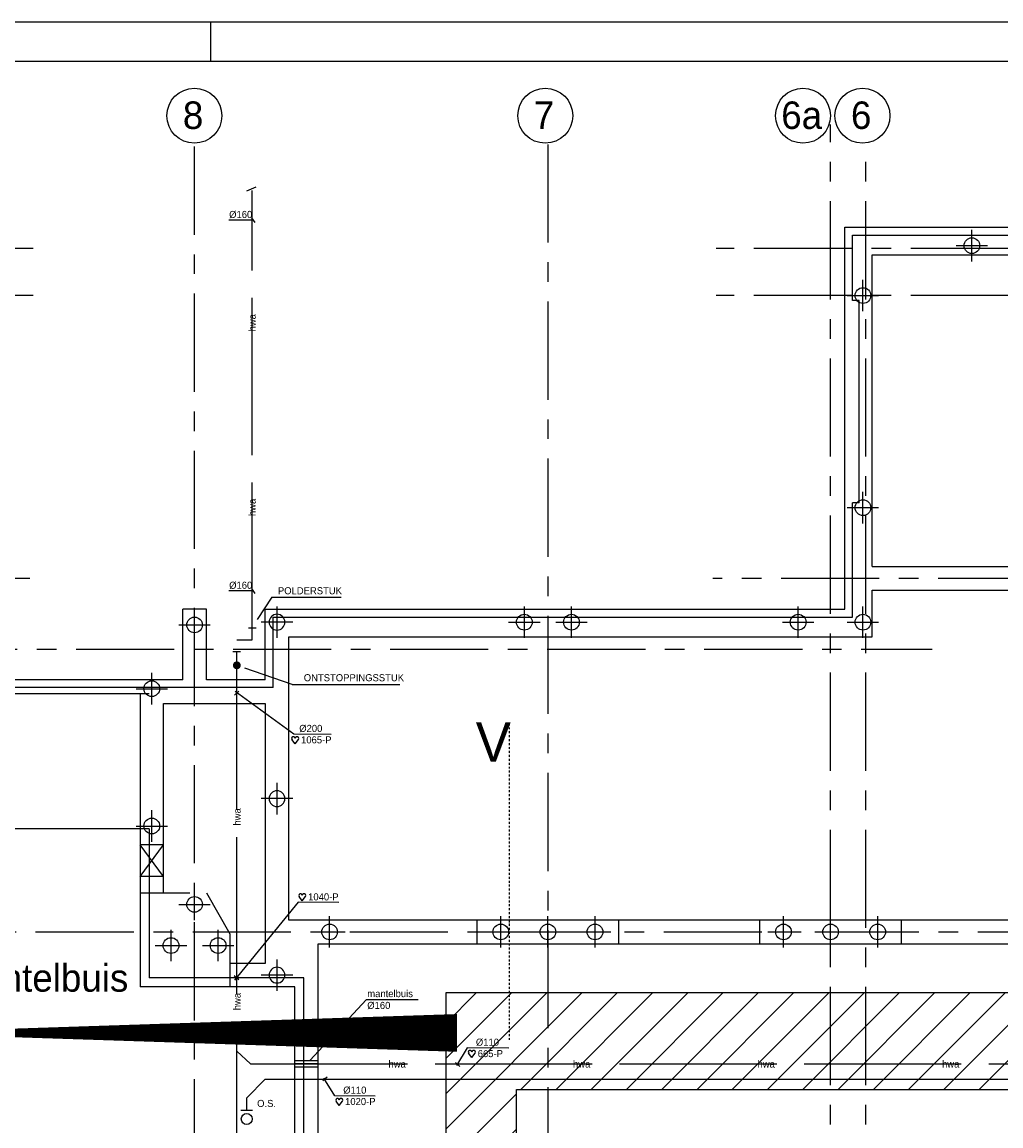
# Model space of a CAD drawing. Extents: x -34830 to 349597, y -3304 to 731056.
# Tile 45 of 48: x 51094 to 76028, y 52697 to 80796. Entities that reach past the tile are written whole.
import ezdxf
from ezdxf.enums import TextEntityAlignment as Align

# ---------------------------------------------------------------- set-up
doc = ezdxf.new("R2010")
doc.units = 0
doc.header["$LTSCALE"] = 100
for name, pattern in [('2322121', [2000, 1000, 1000]), ('2322122', [47, 40, -7]), ('CENTER2', [11.25, 7.5, -1.25, 1.25, -1.25]), ('CENTER4', [5, 3.125, -0.625, 0.625, -0.625]), ('CENTERX2', [40, 25, -5, 5, -5]), ('DASHDOT', [1, 0.5, -0.25, 0, -0.25]), ('DASHED', [19.05, 12.7, -6.35]), ('HIDDEN', [9.525, 6.35, -3.175]), ('LURETOUR', [6, 4, -2])]:
    doc.linetypes.add(name, pattern=pattern)
doc.layers.get('0').update_dxf_attribs({"linetype": 'CONTINUOUS'})
for name, color, linetype in [('00KAD025', 2, 'CONTINUOUS'), ('00KAD070', 5, 'CONTINUOUS'), ('15', 6, 'CONTINUOUS'), ('21', 11, 'CONTINUOUS'), ('5', 7, 'DASHED'), ('BOUW', 8, 'CONTINUOUS'), ('PAAL_CONT', 1, 'CONTINUOUS'), ('PAAL_HART', 7, 'CONTINUOUS'), ('PAAL_TEKST', 2, 'CONTINUOUS'), ('STRAMIEN', 1, 'CENTER2'), ('WL521---', 4, 'CONTINUOUS'), ('WL524---', 4, 'CONTINUOUS'), ('WL570---_HARTLIJN', 7, 'CONTINUOUS'), ('WL570---_RETOUR', 3, 'CONTINUOUS'), ('WL740---', 4, 'CONTINUOUS'), ('WM521---', 1, 'CONTINUOUS')]:
    doc.layers.add(name, color=color, linetype=linetype)
doc.styles.add('5MM', font='STRUCT01.shx', dxfattribs={"height": 1000})
doc.styles.add('BURO-018', font='BUROFONT.shx', dxfattribs={"height": 180})
doc.styles.add('VAR', font='STRUCT01.shx')

# ---------------------------------------------------------------- blocks, each defined once
blk = doc.blocks.new('K-PAAL8')
at = {"layer": 'PAAL_CONT'}
blk.add_circle((0, 0), 0.5, dxfattribs=at)
at = {"layer": 'PAAL_HART'}
for p, q in [((0, -1), (0, 1)), ((-1, 0), (1, 0))]:
    blk.add_line(p, q, dxfattribs=at)
at = {"layer": 'PAAL_TEKST', "style": 'VAR', "flags": 1}
for tag, p in [('AFHAKHOOGTE', (0.402, 0.516)), ('INHEINIVO', (0.402, 0.201)), ('LENGTE', (0.402, -0.114)), ('NUMMER', (0.402, -0.429))]:
    blk.add_attdef(tag, p, '', height=0.2, dxfattribs=at)
blk = doc.blocks.new('HART')
at = {"color": 1}
for q in [(-40, 52), (40, 52)]:
    blk.add_line((0, 0), q, dxfattribs=at)
for centre, start, end in [((-22, 66), 0, 217.1867), ((22, 66), 322.8133, 180)]:
    blk.add_arc(centre, 22.1, start, end, dxfattribs=at)
blk = doc.blocks.new('LU-1D-K-A0')
at = {"color": 0, "linetype": 'CONTINUOUS'}
for p, q in [((-0.5, 80), (0.5, 80)), ((-0.5, -80), (0.5, -80))]:
    blk.add_line(p, q, dxfattribs=at)
at = {"layer": 'WL570---_HARTLIJN', "linetype": 'CENTER2'}
blk.add_line((-0.5, 0), (0.5, 0), dxfattribs=at)
blk = doc.blocks.new('2322122-7')
at = {"layer": 'WM521---', "color": 0, "style": 'BURO-018'}
for p in [(56953, 73142), (56953, 68442), (56567, 60562), (56567, 55862)]:
    blk.add_text('hwa', height=180, rotation=90, dxfattribs=at).set_placement(p, align=Align.MIDDLE)
for p in [(60648, 54277), (65348, 54277), (70048, 54277), (74748, 54277)]:
    blk.add_text('hwa', height=180, dxfattribs=at).set_placement(p, align=Align.MIDDLE)

msp = doc.modelspace()

# ---------------------------------------------------------------- hatches: boundary and pattern name
at = {"layer": '15'}
h = msp.add_hatch(dxfattribs=at)
h.set_pattern_fill('ANSI31', color=8, scale=200, style=0)
h.set_pattern_definition([(45, (-108312.03, 9035.6), (-449.0128, 449.0128), [])])
h.paths.add_polyline_path([(90288.8, 65081.7), (87238.1, 65081.7), (87238.1, 56081.7), (83538.1, 56081.7), (83538.1, 63081.7), (80538.1, 63081.7), (80538.1, 56081.7), (61888.1, 56081.7), (61888.1, 47655.6), (61438.1, 47655.6), (61438.1, 45755.6), (58628.1, 45755.6), (58628.1, 38855.6), (64188, 38855.6), (64188, 47655.6), (63688.1, 47655.6), (63688.1, 53625.6), (89279.1, 53625.6), (89279.1, 51635.6), (89988.1, 51635.6), (89988.1, 49235.6), (89279.1, 49235.6), (89279.1, 45655.6), (92279.1, 45655.6), (92279.1, 52081.7), (96279.1, 52081.7), (96279.1, 56081.7), (90288.8, 56081.7)])

# ---------------------------------------------------------------- linework, layer by layer
at = {"color": 2, "linetype": 'CONTINUOUS'}
msp.add_line((56966, 53087.1), (56666, 53087.1), dxfattribs=at)
at = {"layer": '00KAD025', "linetype": 'CONTINUOUS'}
for p, q in [((118900, 80796.5), (-34830.1, 80796.5)), ((55900, 79796.5), (55900, 80796.5))]:
    msp.add_line(p, q, dxfattribs=at)
at = {"layer": '00KAD070', "linetype": 'CONTINUOUS'}
msp.add_line((117900, 79796.5), (-33830.1, 79796.5), dxfattribs=at)
at = {"layer": '15', "color": 8}
for p, q in [((72048.1, 75575.6), (105528.1, 75575.6)), ((72048.1, 65849.6), (72048.1, 75575.6)), ((72248.1, 75375.6), (91613.1, 75375.6)), ((72248.1, 73710.6), (72248.1, 75375.6)), ((72748.1, 66935.6), (72748.1, 74875.6)), ((72748.1, 74875.6), (104828.1, 74875.6)), ((72413.1, 73710.6), (72248.1, 73710.6)), ((72413.1, 68560.6), (72413.1, 73710.6)), ((72248.1, 65649.6), (72248.1, 68560.6)), ((72413.1, 68560.6), (72248.1, 68560.6)), ((72748.1, 66935.6), (104858.1, 66935.6)), ((72748.1, 66335.6), (104858.1, 66335.6))]:
    msp.add_line(p, q, dxfattribs=at)
msp.add_lwpolyline([(54328.1, 60260.6), (47728.1, 60260.6), (47728.1, 41810.6), (43788.1, 41810.6), (43788.1, 41533.6)], dxfattribs=at)
msp.add_lwpolyline([(47478.6, 55064.3, 4.8, 4.8, 0), (62172.1, 55064.3, 960, 960, 0)], format="xyseb", close=True, dxfattribs=at)
at = {"layer": '21', "linetype": 'DASHDOT'}
msp.add_line((63510.6, 54884.7), (63510.6, 62988.7), dxfattribs=at)
at = {"layer": '5'}
for p, q in [((54098.1, 58628.4), (55788.1, 58628.4)), ((66288.1, 57935.6), (66288.1, 57335.6)), ((69888.1, 57335.6), (69888.1, 57935.6)), ((73488.1, 57935.6), (73488.1, 57335.6))]:
    msp.add_line(p, q, dxfattribs=at)
at = {"layer": 'BOUW', "linetype": 'CONTINUOUS'}
for p, q in [((72748.1, 65149.6), (72748.1, 66335.6)), ((55788.1, 65849.6), (55188.1, 65849.6)), ((55188.1, 64053.6), (55188.1, 65849.6)), ((55788.1, 64053.6), (55788.1, 65849.6)), ((57288.1, 64053.6), (57288.1, 65849.6)), ((57288.1, 65849.6), (72048.1, 65849.6)), ((57488.1, 63853.6), (57488.1, 65649.6)), ((57488.1, 65649.6), (72248.1, 65649.6)), ((57888.1, 57935.6), (57888.1, 65149.6)), ((57888.1, 65149.6), (72748.1, 65149.6)), ((55188.1, 64053.6), (47958.1, 64053.6)), ((57488.1, 63853.6), (47988.1, 63853.6)), ((57288.1, 64053.6), (55788.1, 64053.6)), ((47728.1, 63703.6), (54328.1, 63703.6)), ((54098.1, 63703.6), (54098.1, 56235.6)), ((54697.9, 63453.6), (57288.1, 63453.6)), ((54697.9, 58628.4), (54697.9, 63453.6)), ((57288.1, 63453.6), (57288.1, 56835.6)), ((54328.1, 60260.6), (54328.1, 56465.6)), ((54098.1, 59050.1), (54698.1, 59850.1)), ((54698.1, 59050.1), (54098.1, 59850.1)), ((54698.1, 59850.1), (54098.1, 59850.1)), ((54698.1, 59050.1), (54098.1, 59050.1)), ((55788.1, 58628.4), (56388.1, 57589.2)), ((88138.2, 57935.6), (57888.1, 57935.6)), ((62688.1, 57335.6), (62688.1, 57935.6)), ((56388.1, 57589.2), (56388.1, 56235.6)), ((58638.1, 57335.6), (88138.2, 57335.6)), ((58638.1, 50735.6), (58638.1, 57335.6)), ((57288.1, 56835.6), (56388.1, 56835.6)), ((58038.1, 56235.6), (54098.1, 56235.6)), ((58268.1, 56465.6), (54328.1, 56465.6)), ((58038.1, 38255.6), (58038.1, 56235.6)), ((58268.1, 48055.6), (58268.1, 56465.6))]:
    msp.add_line(p, q, dxfattribs=at)
msp.add_lwpolyline([(80538.1, 56081.7), (61888.1, 56081.7), (61888.1, 47655.6), (61438.1, 47655.6), (61438.1, 45755.6), (58628.1, 45755.6), (58628.1, 38855.6), (64188, 38855.6), (64188, 47655.6), (63688.1, 47655.6), (63688.1, 53625.6), (89279.1, 53625.6)], dxfattribs=at)
at = {"layer": 'STRAMIEN', "linetype": 'CENTERX2'}
for p, q in [((64488.1, 77683.6), (64488.1, 8178.3)), ((44469.8, 64835.6), (74274.9, 64835.6))]:
    msp.add_line(p, q, dxfattribs=at)
for points in [[(71688.4, 37735.6), (71688.1, 78189.4)], [(55488.1, 43384), (55488.1, 77633.1)], [(72588.4, 37735.6), (72588.1, 77728.5)], [(51379.5, 75035.6), (5088.1, 75035.6)], [(112229.3, 75035.6), (68777.6, 75035.6)], [(51379.5, 73835.6), (5088.1, 73835.6)], [(112229.3, 73835.6), (68777.6, 73835.6)], [(51288.1, 66635.6), (5088.1, 66635.6)], [(112929.6, 66635.6), (68688.1, 66635.6)], [(-28560.4, 57635.6), (112823.4, 57635.6)]]:
    msp.add_lwpolyline(points, dxfattribs=at)
at = {"layer": 'STRAMIEN', "linetype": 'CONTINUOUS'}
for centre in [(55483.2, 78413.1), (64421.1, 78413.1), (70985.7, 78413.1), (72500.5, 78413.1)]:
    msp.add_circle(centre, 700, dxfattribs=at)
at = {"layer": 'WL521---', "linetype": '2322122'}
for p, q in [((56952.7, 65073.2), (56952.7, 76511.6)), ((56915.9, 54276.9), (83180.3, 54276.9))]:
    msp.add_line(p, q, dxfattribs=at)
at = {"layer": 'WL521---', "color": 4, "linetype": '2322122'}
msp.add_line((56566.6, 41950.5), (56566.6, 65073.2), dxfattribs=at)
at = {"layer": 'WL521---', "const_width": 100}
msp.add_lwpolyline([(56514.2, 64421.9, 1), (56614.2, 64421.9, 1)], format="xyb", close=True, dxfattribs=at)
at = {"layer": 'WL524---', "color": 1}
for p, q in [((56818.3, 76496.9), (57052.9, 76604.3)), ((57460, 66160.3), (57079.6, 65590.1)), ((57460, 66160.3), (59221.8, 66160.3)), ((57976.4, 63935.2), (56769.5, 64353.5)), ((57976.4, 63935.2), (60717.9, 63933.4))]:
    msp.add_line(p, q, dxfattribs=at)
at = {"layer": 'WL524---', "color": 4, "linetype": '2322121'}
for p, q in [((56858.4, 65373.2), (57058.4, 65373.2)), ((56566.6, 65073.2), (56952.7, 65073.2)), ((56461.2, 64773.2), (56661.2, 64773.2)), ((56566.6, 54597.6), (56915.9, 54276.9)), ((56816, 53413.4), (57289.4, 53886.8)), ((57289.4, 53886.8), (82273.1, 53886.8)), ((56816, 53091.2), (56816, 53413.4))]:
    msp.add_line(p, q, dxfattribs=at)
at = {"layer": 'WL570---_HARTLIJN', "color": 1, "linetype": 'CONTINUOUS'}
for p, q in [((56357.4, 75762.3), (56980.5, 75762.3)), ((56936, 75813.9), (57020.1, 75690.7)), ((56357.4, 66322.9), (56980.5, 66322.9)), ((56936, 66374.5), (57020.1, 66251.2)), ((56613.8, 63765.6), (56502.2, 63666.4)), ((56611.9, 56415), (56500.4, 56514.2)), ((62244.7, 54212.1), (62133.2, 54311.3)), ((58865.8, 53940.6), (58754.3, 53841.4))]:
    msp.add_line(p, q, dxfattribs=at)
at = {"layer": 'WL570---_RETOUR', "color": 1}
for q in [(58421.6, 54364.5), (61186.4, 55915.3)]:
    msp.add_line((59866.7, 55915.3), q, dxfattribs=at)
at = {"layer": 'WL740---', "color": 2}
msp.add_circle((56816, 52873.5), 139.2, dxfattribs=at)
at = {"layer": 'WM521---'}
for p, q in [((58020.2, 62667.7), (56523.2, 63753.2)), ((58965.7, 62663.9), (58020.2, 62667.7)), ((58124, 58389.6), (56507.8, 56405.7)), ((59163.3, 58385.5), (58124, 58389.6)), ((62430, 54681.2), (62163.5, 54237.3)), ((63494, 54677), (62430, 54681.2)), ((59057.3, 53461.1), (58784.6, 53915.4)), ((60086.8, 53456.9), (59057.3, 53461.1))]:
    msp.add_line(p, q, dxfattribs=at)

# ---------------------------------------------------------------- block references
at = {"color": 7, "linetype": 'HIDDEN', "yscale": 400, "zscale": 400}
for p, xscale in [((57588, 61027.9), -400), ((55488.1, 58335.6), 400), ((63288.1, 57635.6), 400), ((64488.1, 57635.6), 400), ((65688.1, 57635.6), 400), ((70488.1, 57635.6), 400), ((71688.1, 57635.6), 400), ((72888.1, 57635.6), 400)]:
    msp.add_blockref('K-PAAL8', p, dxfattribs=dict(at, xscale=xscale))
at = {"layer": '15', "color": 8, "xscale": 400, "yscale": 400, "zscale": 400}
for p in [(75288.1, 75105.2), (72513.1, 73835.6), (72513.1, 68435.6)]:
    msp.add_blockref('K-PAAL8', p, dxfattribs=at)
at = {"layer": 'BOUW', "linetype": 'CONTINUOUS', "yscale": 400, "zscale": 400}
for p, xscale in [((55488.1, 65450.1), 400), ((57588, 65520.1), -400), ((63888.1, 65520.1), 400), ((65088.1, 65520.1), 400), ((70863.1, 65520.1), 400), ((72513.1, 65520.1), 400), ((54397.9, 63827.2), 400), ((54397.9, 60331.4), 400), ((58928.1, 57635.6), 400), ((54888.1, 57289.2), 400), ((56088.1, 57289.2), 400), ((57588, 56535.6), -400)]:
    msp.add_blockref('K-PAAL8', p, dxfattribs=dict(at, xscale=xscale))
at = {"layer": 'WL570---_RETOUR', "linetype": 'LURETOUR', "xscale": 600.0000131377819, "rotation": 180}
msp.add_blockref('LU-1D-K-A0', (58338.1, 54276.9), dxfattribs=at)
at = {"layer": 'WM521---'}
msp.add_blockref('2322122-7', (0, 0), dxfattribs=at)
at = {"layer": 'WM521---', "xscale": 2.052, "yscale": 2.052, "zscale": 2.052}
for p in [(58051.6, 62426.3), (58231.2, 58428.6), (62551.6, 54439.4), (59172.8, 53219.3)]:
    msp.add_blockref('HART', p, dxfattribs=at)

# ---------------------------------------------------------------- texts
at = {"layer": '21', "style": '5MM'}
msp.add_text('V', height=1000, dxfattribs=at).set_placement((62650.8, 61967.2))
at = {"layer": 'BOUW', "linetype": 'CONTINUOUS', "style": '5MM'}
msp.add_text('Mantelbuis', height=700, dxfattribs=at).set_placement((49274.5, 56114.5))
at = {"layer": 'STRAMIEN', "linetype": 'CONTINUOUS', "style": '5MM'}
for s, p in [('8', (55449.8, 78425.9)), ('7', (64387.6, 78425.9)), ('6a', (70952.2, 78425.9)), ('6', (72467.1, 78425.9))]:
    msp.add_text(s, height=700, dxfattribs=at).set_placement(p, align=Align.MIDDLE)
at = {"layer": 'WL524---', "color": 1, "style": 'BURO-018'}
for s, p in [('POLDERSTUK', (57610.7, 66230.3)), ('ONTSTOPPINGSSTUK', (58269.6, 64016.9))]:
    msp.add_text(s, height=180, dxfattribs=at).set_placement(p)
at = {"layer": 'WL570---_HARTLIJN', "color": 1, "linetype": 'CENTER4', "style": 'BURO-018'}
for s, p in [('%%c160', (56368.7, 75809.9)), ('%%c160', (56368.7, 66370.4)), ('%%c200', (58154, 62726.3)), ('%%c110', (62654.1, 54739.4)), ('%%c110', (59275.2, 53519.3))]:
    msp.add_text(s, height=180, dxfattribs=at).set_placement(p)
at = {"layer": 'WL570---_RETOUR', "color": 1, "style": 'BURO-018'}
for s, p in [('mantelbuis', (59886.7, 55975.2)), ('%%C160', (59886.7, 55675.2))]:
    msp.add_text(s, height=180, dxfattribs=at).set_placement(p)
at = {"layer": 'WL740---', "color": 1, "style": 'BURO-018'}
msp.add_text('O.S.', height=180, dxfattribs=at).set_placement((57081.1, 53179.6))
at = {"layer": 'WM521---', "color": 1, "style": 'BURO-018'}
for s, p in [('1065-P', (58200.7, 62434.7)), ('1040-P', (58380.3, 58437)), ('665-P', (62700.7, 54447.8)), ('1020-P', (59321.8, 53227.7))]:
    msp.add_text(s, height=180, dxfattribs=at).set_placement(p)

doc.saveas('drawing.dxf')
